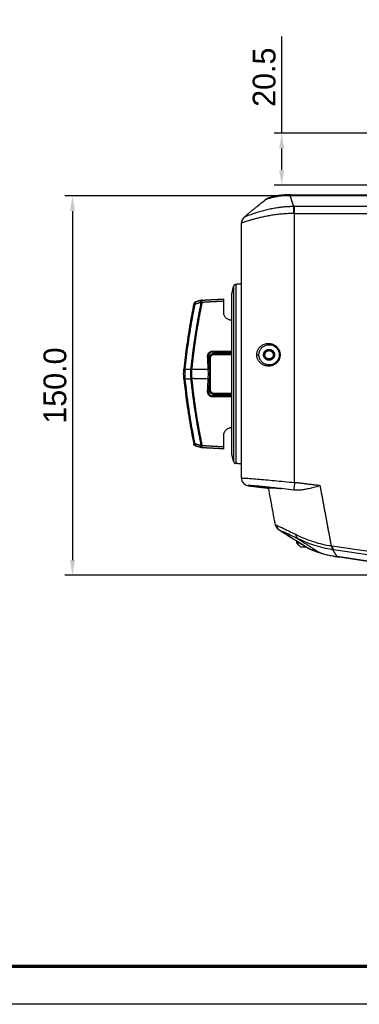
# Model space of a CAD drawing. Header units: millimetres. Extents: x 9946 to 11276, y -3292 to -1962.
# Tile 42 of 170: x 10688 to 10822, y -3292 to -2902. Entities that reach past the tile are written whole.
import ezdxf

# ---------------------------------------------------------------- set-up
doc = ezdxf.new("R2010")
doc.units = ezdxf.units.MM
doc.layers.add('ROXX NEO lite', color=7, linetype='Continuous', true_color=0x000000)
doc.dimstyles.get("Standard").update_dxf_attribs({"dimscale": 10, "dimtxt": 2.5, "dimasz": 3, "dimexe": 1, "dimexo": 0.5, "dimgap": 0.8, "dimtad": 1, "dimtoh": 1, "dimdec": 1, "dimzin": 1, "dimdsep": 46, "dimtxsty": 'Standard', "dimblk": 'OPEN90', "dimcen": 2.5, "dimadec": 1, "dimazin": 1, "dimtfac": 1, "dimtdec": 4, "dimtix": 1, "dimtofl": 0, "dimtmove": 1, "dimatfit": 3, "dimldrblk": 'OPEN90', "dimfxl": 1, "dimtolj": 1, "dimtzin": 1, "dimarcsym": 0})

# ---------------------------------------------------------------- blocks, each defined once
blk = doc.blocks.new('*D7')
at = {"layer": 'Defpoints', "color": 0}
for p in [(10874.3, -2972.15), (10708.38, -3122.15), (10874.3, -3122.15)]:
    blk.add_point(p, dxfattribs=at)
at = {"layer": 'ROXX NEO lite', "color": 0, "lineweight": -2}
for p, q in [((10868.3, -2972.15), (10705.38, -2972.15)), ((10708.38, -2978.15), (10708.38, -3116.15)), ((10868.3, -3122.15), (10705.38, -3122.15))]:
    blk.add_line(p, q, dxfattribs=at)
at = {"layer": 'ROXX NEO lite', "color": 0}
for points in [[(10709.39, -2978.15), (10707.38, -2978.15), (10708.38, -2972.15)], [(10707.38, -3116.15), (10709.39, -3116.15), (10708.38, -3122.15)]]:
    blk.add_solid(points, dxfattribs=at)
at = {"layer": 'ROXX NEO lite', "color": 0, "insert": (10701.48, -3047.15), "char_height": 9.002, "attachment_point": 5, "rotation": 90}
blk.add_mtext('\\A1;150.0', dxfattribs=at)
blk = doc.blocks.new('*D10')
at = {"layer": 'Defpoints', "color": 0}
for p in [(10791.07, -2947.34), (10879.21, -2947.34), (10879.21, -2967.84)]:
    blk.add_point(p, dxfattribs=at)
at = {"layer": 'ROXX NEO lite', "color": 0, "lineweight": -2}
for p, q in [((10791.07, -2947.34), (10791.07, -2909.11)), ((10873.21, -2947.34), (10788.07, -2947.34)), ((10791.07, -2961.84), (10791.07, -2953.34)), ((10873.21, -2967.84), (10788.07, -2967.84))]:
    blk.add_line(p, q, dxfattribs=at)
at = {"layer": 'ROXX NEO lite', "color": 0}
for points in [[(10792.07, -2953.34), (10790.07, -2953.34), (10791.07, -2947.34)], [(10790.07, -2961.84), (10792.07, -2961.84), (10791.07, -2967.84)]]:
    blk.add_solid(points, dxfattribs=at)
at = {"layer": 'ROXX NEO lite', "color": 0, "insert": (10784.17, -2925.22), "char_height": 9.002, "attachment_point": 5, "rotation": 90}
blk.add_mtext('\\A1;20.5', dxfattribs=at)

msp = doc.modelspace()

# ---------------------------------------------------------------- linework, layer by layer
at = {"layer": 'ROXX NEO lite', "color": 18, "true_color": 0x000000}
msp.add_lwpolyline([(11275.74, -3291.82), (9945.74, -3291.82), (9945.74, -1961.82), (11275.74, -1961.82)], close=True, dxfattribs=at)
at = {"layer": 'ROXX NEO lite', "color": 18, "lineweight": 70, "true_color": 0x000000}
msp.add_lwpolyline([(11260.74, -3276.82), (9960.74, -3276.82), (9960.74, -1976.82), (11260.74, -1976.82)], close=True, dxfattribs=at)
at = {"layer": 'ROXX NEO lite', "color": 18, "true_color": 0x000000}
for points, degree in [([(10781.52, -2976.17), (10782.42, -2975.43), (10783.33, -2974.68), (10784.23, -2973.93)], 3), ([(10781.52, -2976.17), (10782.42, -2975.43), (10783.33, -2974.68), (10784.23, -2973.93)], 3), ([(10786.16, -2973.09), (10785.71, -2973.14), (10785.28, -2973.27), (10784.89, -2973.48)], 3), ([(10786.16, -2973.09), (10785.71, -2973.14), (10785.28, -2973.27), (10784.89, -2973.48)], 3), ([(10794.28, -2971.66), (10794.32, -2971.66), (10794.37, -2971.66), (10794.41, -2971.66)], 3), ([(10794.28, -2971.66), (10794.32, -2971.66), (10794.37, -2971.66), (10794.41, -2971.66)], 3), ([(10794.45, -2971.71), (10794.43, -2971.71), (10794.42, -2971.71), (10794.4, -2971.71)], 3), ([(10794.45, -2971.71), (10794.43, -2971.71), (10794.42, -2971.71), (10794.4, -2971.71)], 3), ([(10794.54, -2971.71), (10794.49, -2971.71), (10794.45, -2971.71)], 2), ([(10794.54, -2971.71), (10794.49, -2971.71), (10794.45, -2971.71)], 2), ([(10794.54, -2971.66), (10794.67, -2971.66), (10794.76, -2971.66), (10794.86, -2971.66)], 3), ([(10794.54, -2971.66), (10794.67, -2971.66), (10794.76, -2971.66), (10794.86, -2971.66)], 3), ([(10776.26, -2980.51), (10776.04, -2980.69), (10775.63, -2981.14), (10775.25, -2981.95), (10775.17, -2982.54), (10775.17, -2982.83)], 3), ([(10776.26, -2980.51), (10776.04, -2980.69), (10775.63, -2981.14), (10775.25, -2981.95), (10775.17, -2982.54), (10775.17, -2982.83)], 3), ([(10775.17, -3083.71), (10775.17, -3033.27), (10775.17, -2982.83)], 2), ([(10775.17, -3083.71), (10775.17, -3033.27), (10775.17, -2982.83)], 2), ([(10771.27, -3011.33), (10771.64, -3009.64), (10772.01, -3007.96)], 2), ([(10771.27, -3011.33), (10771.64, -3009.64), (10772.01, -3007.96)], 2), ([(10775.16, -3006.9), (10774.02, -3007.05), (10772.87, -3007.19)], 2), ([(10775.16, -3006.9), (10774.02, -3007.05), (10772.87, -3007.19)], 2), ([(10759.18, -3013.42), (10758.09, -3013.76), (10757, -3014.1)], 2), ([(10759.18, -3013.42), (10758.09, -3013.76), (10757, -3014.1)], 2), ([(10759.42, -3013.38), (10759.5, -3013.37), (10759.59, -3013.37)], 2), ([(10759.42, -3013.38), (10759.5, -3013.37), (10759.59, -3013.37)], 2), ([(10759.59, -3013.37), (10763.88, -3013.15), (10768.16, -3012.92)], 2), ([(10759.59, -3013.37), (10763.88, -3013.15), (10768.16, -3012.92)], 2), ([(10768.16, -3013.82), (10768.16, -3013.72), (10768.16, -3013.53), (10768.16, -3013.27), (10768.16, -3013.08), (10768.16, -3012.99), (10768.16, -3012.96)], 3), ([(10768.16, -3013.82), (10768.16, -3013.72), (10768.16, -3013.53), (10768.16, -3013.27), (10768.16, -3013.08), (10768.16, -3012.99), (10768.16, -3012.96)], 3), ([(10768.16, -3018.29), (10768.16, -3016.05), (10768.16, -3013.82)], 2), ([(10768.16, -3018.29), (10768.16, -3016.05), (10768.16, -3013.82)], 2), ([(10770.34, -3021.18), (10770.13, -3021.11), (10769.73, -3020.95), (10769.19, -3020.58), (10768.75, -3020.11), (10768.42, -3019.55), (10768.21, -3018.94), (10768.16, -3018.51), (10768.16, -3018.29)], 3), ([(10770.34, -3021.18), (10770.13, -3021.11), (10769.73, -3020.95), (10769.19, -3020.58), (10768.75, -3020.11), (10768.42, -3019.55), (10768.21, -3018.94), (10768.16, -3018.51), (10768.16, -3018.29)], 3), ([(10771.27, -3021.44), (10770.8, -3021.31), (10770.34, -3021.18)], 2), ([(10771.27, -3021.44), (10770.8, -3021.31), (10770.34, -3021.18)], 2), ([(10768.16, -3066.82), (10768.16, -3066.6), (10768.21, -3066.17), (10768.42, -3065.55), (10768.75, -3065), (10769.19, -3064.52), (10769.73, -3064.16), (10770.13, -3063.99), (10770.34, -3063.93)], 3), ([(10768.16, -3066.82), (10768.16, -3066.6), (10768.21, -3066.17), (10768.42, -3065.55), (10768.75, -3065), (10769.19, -3064.52), (10769.73, -3064.16), (10770.13, -3063.99), (10770.34, -3063.93)], 3), ([(10770.34, -3063.93), (10770.8, -3063.8), (10771.25, -3063.67)], 2), ([(10770.34, -3063.93), (10770.8, -3063.8), (10771.25, -3063.67)], 2), ([(10768.16, -3071.29), (10768.16, -3069.05), (10768.16, -3066.82)], 2), ([(10768.16, -3071.29), (10768.16, -3069.05), (10768.16, -3066.82)], 2), ([(10759.18, -3071.68), (10758.09, -3071.35), (10757, -3071.01)], 2), ([(10759.18, -3071.68), (10758.09, -3071.35), (10757, -3071.01)], 2), ([(10759.59, -3071.74), (10759.5, -3071.73), (10759.42, -3071.73)], 2), ([(10759.59, -3071.74), (10759.5, -3071.73), (10759.42, -3071.73)], 2), ([(10768.16, -3072.19), (10763.88, -3071.96), (10759.59, -3071.74)], 2), ([(10768.16, -3072.19), (10763.88, -3071.96), (10759.59, -3071.74)], 2), ([(10768.16, -3072.14), (10768.16, -3072.12), (10768.16, -3072.03), (10768.16, -3071.83), (10768.16, -3071.58), (10768.16, -3071.39), (10768.16, -3071.29)], 3), ([(10768.16, -3072.14), (10768.16, -3072.12), (10768.16, -3072.03), (10768.16, -3071.83), (10768.16, -3071.58), (10768.16, -3071.39), (10768.16, -3071.29)], 3), ([(10772, -3077.08), (10771.63, -3075.43), (10771.27, -3073.78)], 2), ([(10772, -3077.08), (10771.63, -3075.43), (10771.27, -3073.78)], 2), ([(10775.15, -3078.2), (10774.01, -3078.06), (10772.87, -3077.92)], 2), ([(10775.15, -3078.2), (10774.01, -3078.06), (10772.87, -3077.92)], 2), ([(10775.17, -3083.76), (10775.17, -3084.05), (10775.25, -3084.64), (10775.63, -3085.43), (10776.21, -3086.09), (10776.95, -3086.55), (10777.52, -3086.7), (10777.8, -3086.74)], 3), ([(10775.17, -3083.76), (10775.17, -3084.05), (10775.25, -3084.64), (10775.63, -3085.43), (10776.21, -3086.09), (10776.95, -3086.55), (10777.52, -3086.7), (10777.8, -3086.74)], 3), ([(10777.8, -3086.74), (10777.8, -3086.72), (10777.8, -3086.71)], 2), ([(10777.8, -3086.74), (10777.8, -3086.72), (10777.8, -3086.71)], 2), ([(10777.8, -3086.74), (10781.82, -3087.23), (10785.83, -3087.73)], 2), ([(10777.8, -3086.74), (10781.82, -3087.23), (10785.83, -3087.73)], 2), ([(10785.85, -3087.73), (10785.86, -3087.74), (10785.88, -3087.74)], 2), ([(10785.85, -3087.73), (10785.86, -3087.74), (10785.88, -3087.74)], 2), ([(10788.55, -3102.16), (10787.21, -3094.94), (10785.88, -3087.72)], 2), ([(10788.55, -3102.16), (10787.21, -3094.94), (10785.88, -3087.72)], 2), ([(10800.96, -3111.15), (10797.33, -3108.87), (10793.71, -3106.59), (10790.08, -3104.3)], 3), ([(10800.96, -3111.15), (10797.33, -3108.87), (10793.71, -3106.59), (10790.08, -3104.3)], 3), ([(10790.16, -3104.32), (10795.53, -3107.7), (10800.9, -3111.08)], 2), ([(10790.16, -3104.32), (10795.53, -3107.7), (10800.9, -3111.08)], 2), ([(10796.99, -3109.45), (10796.98, -3109.03), (10796.97, -3108.61)], 2), ([(10796.99, -3109.45), (10796.98, -3109.03), (10796.97, -3108.61)], 2), ([(10796.99, -3109.45), (10797.76, -3110.2), (10798.53, -3110.95)], 2), ([(10796.99, -3109.45), (10797.76, -3110.2), (10798.53, -3110.95)], 2), ([(10800.9, -3111.08), (10800.98, -3111.13), (10801.06, -3111.18), (10801.15, -3111.22)], 3), ([(10800.9, -3111.08), (10800.98, -3111.13), (10801.06, -3111.18), (10801.15, -3111.22)], 3), ([(10840.36, -3118.63), (10831.31, -3117.56), (10822.05, -3116.31), (10813.04, -3114.94)], 3), ([(10840.36, -3118.63), (10831.31, -3117.56), (10822.05, -3116.31), (10813.04, -3114.94)], 3)]:
    msp.add_open_spline(points, degree=degree, dxfattribs=at)
at = {"layer": 'ROXX NEO lite', "color": 18, "lineweight": -3, "true_color": 0x000000}
for points, knots in [([(10793.61, -2972), (10792.86, -2972.04), (10791.37, -2972.15), (10789.18, -2972.45), (10787.32, -2972.82), (10785.78, -2973.24), (10784.72, -2973.63), (10784.34, -2973.84), (10784.23, -2973.93)], [0, 0, 0, 0, 2.318526, 4.637052, 6.955578, 9.274104, 11.59263, 13.655726, 13.655726, 13.655726, 13.655726]), ([(10874.16, -2971.99), (10871.33, -2971.99), (10856.77, -2971.99), (10830.32, -2971.99), (10806.41, -2971.99), (10794.35, -2971.99)], [-79.808153, -79.808153, -79.808153, -79.808153, -71.237957, -35.618978, 0, 0, 0, 0]), ([(10795.89, -2976.36), (10795.43, -2976.37), (10794.47, -2976.38), (10792.97, -2976.46), (10791.36, -2976.6), (10789.61, -2976.82), (10787.73, -2977.13), (10785.74, -2977.54), (10783.71, -2978.05), (10781.79, -2978.61), (10780.13, -2979.15), (10778.82, -2979.61), (10777.85, -2979.96), (10777.16, -2980.21), (10776.69, -2980.38), (10776.41, -2980.48), (10776.32, -2980.5), (10776.29, -2980.51)], [-30.56277, -30.56277, -30.56277, -30.56277, -29.193626, -27.763234, -26.162462, -24.383615, -22.402894, -20.187093, -17.69309, -15.012087, -12.374938, -9.940735, -7.740714, -5.754341, -3.949341, -2.314898, -0.856402, -0.856402, -0.856402, -0.856402]), ([(10752.95, -3040.54), (10753.26, -3037.49), (10753.97, -3031.47), (10755.3, -3022.92), (10756.34, -3017.43), (10756.86, -3014.89)], [0, 0, 0, 0, 9.258618, 18.250091, 26.06535, 26.06535, 26.06535, 26.06535]), ([(10756.98, -3014.11), (10756.95, -3014.12), (10756.89, -3014.18), (10756.83, -3014.34), (10756.82, -3014.59), (10756.84, -3014.79), (10756.86, -3014.89)], [-1.226257, -1.226257, -1.226257, -1.226257, -0.969802, -0.646534, -0.323267, 0, 0, 0, 0]), ([(10782.06, -3034.97), (10782.06, -3034.88), (10782.07, -3034.69), (10782.1, -3034.39), (10782.16, -3034.07), (10782.25, -3033.74), (10782.39, -3033.39), (10782.56, -3033.03), (10782.79, -3032.67), (10783.07, -3032.31), (10783.41, -3031.96), (10783.83, -3031.64), (10784.34, -3031.35), (10784.95, -3031.11), (10785.67, -3030.97), (10786.51, -3030.96), (10787.45, -3031.18), (10788.37, -3031.65), (10789.11, -3032.33), (10789.64, -3033.11), (10789.98, -3034), (10790.06, -3034.64), (10790.06, -3034.97)], [-13.991608, -13.991608, -13.991608, -13.991608, -13.710936, -13.407301, -13.075752, -12.711425, -12.310013, -11.868474, -11.38434, -10.851703, -10.26491, -9.617509, -8.901583, -8.107625, -7.222229, -6.228156, -5.109731, -3.9483, -2.875424, -1.938139, -1.024692, 0, 0, 0, 0]), ([(10763.81, -3033.88), (10763.68, -3033.88), (10763.43, -3033.89), (10763.09, -3033.98), (10762.8, -3034.13), (10762.56, -3034.35), (10762.38, -3034.6), (10762.27, -3034.87), (10762.21, -3035.12), (10762.18, -3035.35), (10762.18, -3035.56), (10762.19, -3035.69), (10762.19, -3035.75)], [0, 0, 0, 0, 0.384793, 0.733225, 1.064828, 1.396609, 1.718737, 2.008787, 2.267184, 2.497738, 2.703313, 2.888809, 2.888809, 2.888809, 2.888809]), ([(10762.95, -3036.14), (10762.95, -3036.03), (10762.97, -3035.83), (10763.07, -3035.54), (10763.22, -3035.3), (10763.41, -3035.1), (10763.66, -3034.95), (10763.94, -3034.86), (10764.14, -3034.84), (10764.25, -3034.84)], [0, 0, 0, 0, 0.326191, 0.615974, 0.896964, 1.181483, 1.466101, 1.758788, 2.073458, 2.073458, 2.073458, 2.073458]), ([(10790.06, -3034.97), (10790.06, -3035.36), (10789.95, -3036.16), (10789.43, -3037.24), (10788.63, -3038.12), (10787.68, -3038.68), (10786.75, -3038.95), (10785.91, -3039), (10785.18, -3038.9), (10784.56, -3038.7), (10784.04, -3038.44), (10783.59, -3038.13), (10783.22, -3037.8), (10782.91, -3037.45), (10782.66, -3037.09), (10782.47, -3036.73), (10782.31, -3036.38), (10782.2, -3036.03), (10782.12, -3035.69), (10782.08, -3035.34), (10782.06, -3035.1), (10782.06, -3034.97)], [-14.005125, -14.005125, -14.005125, -14.005125, -12.815463, -11.599493, -10.352984, -9.147722, -8.054303, -7.076696, -6.195922, -5.398528, -4.67401, -4.013916, -3.411392, -2.860774, -2.357146, -1.896051, -1.473528, -1.087424, -0.735741, -0.385772, 0, 0, 0, 0]), ([(10755.49, -3040.74), (10755.46, -3041.09), (10755.42, -3041.76), (10755.4, -3042.72), (10755.43, -3043.58), (10755.47, -3044.12), (10755.49, -3044.37)], [0, 0, 0, 0, 1.057672, 2.015925, 2.87752, 3.643696, 3.643696, 3.643696, 3.643696]), ([(10762.02, -3044.45), (10762.05, -3044), (10762.08, -3043.14), (10762.07, -3041.87), (10762.05, -3041.06), (10762.02, -3040.65)], [0, 0, 0, 0, 1.357769, 2.582299, 3.807907, 3.807907, 3.807907, 3.807907]), ([(10762.44, -3040.61), (10762.46, -3041.02), (10762.49, -3041.86), (10762.49, -3043.16), (10762.46, -3044.04), (10762.44, -3044.5)], [-3.907344, -3.907344, -3.907344, -3.907344, -2.649738, -1.393228, 0, 0, 0, 0]), ([(10756.86, -3070.22), (10756.53, -3068.6), (10755.57, -3063.73), (10754.17, -3055.18), (10753.32, -3048.23), (10752.95, -3044.56)], [-26.065916, -26.065916, -26.065916, -26.065916, -21.088186, -11.114568, 0, 0, 0, 0]), ([(10762.19, -3049.36), (10762.18, -3049.5), (10762.17, -3049.77), (10762.24, -3050.14), (10762.36, -3050.46), (10762.54, -3050.73), (10762.77, -3050.95), (10763.06, -3051.12), (10763.41, -3051.22), (10763.67, -3051.23), (10763.81, -3051.22)], [0, 0, 0, 0, 0.422039, 0.798963, 1.140719, 1.461432, 1.778098, 2.115112, 2.486031, 2.891667, 2.891667, 2.891667, 2.891667]), ([(10764.25, -3050.26), (10764.13, -3050.26), (10763.92, -3050.24), (10763.62, -3050.14), (10763.38, -3049.98), (10763.19, -3049.78), (10763.06, -3049.54), (10762.97, -3049.26), (10762.95, -3049.07), (10762.95, -3048.97)], [0, 0, 0, 0, 0.340938, 0.654569, 0.942296, 1.214172, 1.487656, 1.769717, 2.073503, 2.073503, 2.073503, 2.073503]), ([(10775.18, -3083.75), (10775.22, -3083.73), (10775.52, -3083.71), (10776.69, -3083.74), (10778.69, -3083.87), (10781.37, -3084.08), (10784.7, -3084.37), (10788.17, -3084.7), (10792.04, -3085.08), (10794.78, -3085.36), (10796.16, -3085.51)], [-32.409292, -32.409292, -32.409292, -32.409292, -28.738636, -24.633116, -20.527597, -16.422078, -12.316558, -8.211039, -4.105519, 0, 0, 0, 0]), ([(10795.8, -3088.48), (10794.49, -3088.32), (10791.95, -3088.02), (10788.38, -3087.61), (10785.21, -3087.27), (10782.49, -3087), (10780.3, -3086.81), (10778.74, -3086.7), (10777.97, -3086.69), (10777.81, -3086.72), (10777.8, -3086.74)], [-28.205113, -28.205113, -28.205113, -28.205113, -24.242399, -20.491476, -16.870623, -13.213918, -9.569495, -5.932882, -2.303087, 0, 0, 0, 0]), ([(10790.84, -3087.99), (10790.37, -3087.94), (10789.05, -3087.82), (10787.3, -3087.69), (10786.11, -3087.65), (10785.87, -3087.69), (10785.87, -3087.72)], [6.503536, 6.503536, 6.503536, 6.503536, 8.615111, 12.922666, 17.230221, 21.133522, 21.133522, 21.133522, 21.133522]), ([(10788.55, -3102.16), (10788.56, -3102.16), (10790.05, -3102.83), (10793.98, -3104.67), (10796.57, -3105.97)], [0.416888, 0.416888, 0.416888, 0.416888, 9.552916, 19.387867, 19.387867, 19.387867, 19.387867]), ([(10797.45, -3107.72), (10795.25, -3106.64), (10791.55, -3104.94), (10790.09, -3104.31), (10790.08, -3104.3)], [0, 0, 0, 0, 9.029996, 17.462498, 17.462498, 17.462498, 17.462498]), ([(10811.15, -3112.04), (10808.65, -3111.66), (10803.63, -3110.44), (10799.32, -3108.63), (10797.45, -3107.72)], [0, 0, 0, 0, 7.752369, 15.504723, 15.504723, 15.504723, 15.504723]), ([(10840.01, -3114.61), (10837.57, -3114.32), (10832.69, -3113.72), (10825.42, -3112.76), (10819.4, -3111.91), (10814.61, -3111.2), (10812.22, -3110.84), (10811.03, -3110.65)], [-29.252503, -29.252503, -29.252503, -29.252503, -21.939376, -14.626257, -7.313138, -3.656579, 0, 0, 0, 0]), ([(10806.02, -3113.22), (10807.04, -3113.54), (10809.29, -3114.15), (10811.73, -3114.6), (10812.9, -3114.78)], [0, 0, 0, 0, 3.760527, 7.521079, 7.521079, 7.521079, 7.521079]), ([(10840.17, -3116), (10837.81, -3115.72), (10833.08, -3115.14), (10825.92, -3114.2), (10819.93, -3113.35), (10815.11, -3112.65), (10812.69, -3112.28), (10811.48, -3112.09)], [0, 0, 0, 0, 7.240682, 14.481357, 21.722032, 25.34237, 28.962707, 28.962707, 28.962707, 28.962707])]:
    msp.add_open_spline(points, degree=3, knots=knots, dxfattribs=at)
at = {"layer": 'ROXX NEO lite', "color": 18, "true_color": 0x000000}
for points, knots in [([(10784.51, -2973.72), (10785.26, -2973.14), (10785.88, -2972.85), (10786.48, -2972.64), (10787.14, -2972.41), (10787.82, -2972.25), (10788.66, -2972.1), (10789.45, -2971.97), (10790.33, -2971.86), (10791.28, -2971.78), (10792.22, -2971.71), (10793.23, -2971.67), (10794.23, -2971.66)], [0.648454, 0.648454, 0.648454, 0.648454, 3.902251, 3.902251, 3.902251, 7.063658, 7.063658, 7.063658, 10.118809, 10.118809, 10.118809, 13.15832, 13.15832, 13.15832, 13.15832]), ([(10784.51, -2973.72), (10785.26, -2973.14), (10785.88, -2972.85), (10786.48, -2972.64), (10787.14, -2972.41), (10787.82, -2972.25), (10788.66, -2972.1), (10789.45, -2971.97), (10790.33, -2971.86), (10791.28, -2971.78), (10792.22, -2971.71), (10793.23, -2971.67), (10794.23, -2971.66)], [0.648454, 0.648454, 0.648454, 0.648454, 3.902251, 3.902251, 3.902251, 7.063658, 7.063658, 7.063658, 10.118809, 10.118809, 10.118809, 13.15832, 13.15832, 13.15832, 13.15832]), ([(10794.28, -2971.71), (10793.36, -2971.72), (10791.51, -2971.79), (10789.02, -2972.07), (10787.18, -2972.49), (10786.45, -2972.83), (10786.23, -2973)], [0.168156, 0.168156, 0.168156, 0.168156, 2.91509, 5.830179, 8.745269, 11.365787, 11.365787, 11.365787, 11.365787]), ([(10794.28, -2971.71), (10793.36, -2971.72), (10791.51, -2971.79), (10789.02, -2972.07), (10787.18, -2972.49), (10786.45, -2972.83), (10786.23, -2973)], [0.168156, 0.168156, 0.168156, 0.168156, 2.91509, 5.830179, 8.745269, 11.365787, 11.365787, 11.365787, 11.365787]), ([(10794.86, -2971.66), (10806.59, -2971.67), (10818.32, -2971.67), (10830.04, -2971.67), (10841.85, -2971.67), (10853.65, -2971.67), (10865.44, -2971.66), (10868.54, -2971.66), (10871.64, -2971.66), (10874.74, -2971.66)], [0.777871, 0.777871, 0.777871, 0.777871, 35.96033, 35.96033, 35.96033, 71.357569, 71.357569, 71.357569, 80.656667, 80.656667, 80.656667, 80.656667]), ([(10794.86, -2971.66), (10806.59, -2971.67), (10818.32, -2971.67), (10830.04, -2971.67), (10841.85, -2971.67), (10853.65, -2971.67), (10865.44, -2971.66), (10868.54, -2971.66), (10871.64, -2971.66), (10874.74, -2971.66)], [0.777871, 0.777871, 0.777871, 0.777871, 35.96033, 35.96033, 35.96033, 71.357569, 71.357569, 71.357569, 80.656667, 80.656667, 80.656667, 80.656667]), ([(10756.32, -3014.85), (10755.79, -3017.4), (10754.75, -3022.9), (10753.42, -3031.47), (10752.71, -3037.51), (10752.41, -3040.57)], [-26.128391, -26.128391, -26.128391, -26.128391, -18.294229, -9.28101, 0, 0, 0, 0]), ([(10756.32, -3014.85), (10755.79, -3017.4), (10754.75, -3022.9), (10753.42, -3031.47), (10752.71, -3037.51), (10752.41, -3040.57)], [-26.128391, -26.128391, -26.128391, -26.128391, -18.294229, -9.28101, 0, 0, 0, 0]), ([(10752.4, -3044.46), (10752.36, -3044.04), (10752.3, -3043.15), (10752.31, -3041.86), (10752.36, -3041.01), (10752.4, -3040.62)], [0.021278, 0.021278, 0.021278, 0.021278, 1.30828, 2.711373, 3.874046, 3.874046, 3.874046, 3.874046]), ([(10752.4, -3044.46), (10752.36, -3044.04), (10752.3, -3043.15), (10752.31, -3041.86), (10752.36, -3041.01), (10752.4, -3040.62)], [0.021278, 0.021278, 0.021278, 0.021278, 1.30828, 2.711373, 3.874046, 3.874046, 3.874046, 3.874046]), ([(10752.41, -3044.54), (10752.77, -3048.22), (10753.62, -3055.18), (10755.03, -3063.75), (10755.98, -3068.63), (10756.32, -3070.26)], [-26.128962, -26.128962, -26.128962, -26.128962, -14.987511, -4.98977, 0, 0, 0, 0]), ([(10752.41, -3044.54), (10752.77, -3048.22), (10753.62, -3055.18), (10755.03, -3063.75), (10755.98, -3068.63), (10756.32, -3070.26)], [-26.128962, -26.128962, -26.128962, -26.128962, -14.987511, -4.98977, 0, 0, 0, 0]), ([(10790.08, -3104.29), (10789.76, -3104.06), (10789.32, -3103.67), (10788.87, -3103.05), (10788.68, -3102.62), (10788.55, -3102.16)], [0.266792, 0.266792, 0.266792, 0.266792, 1.294038, 1.294038, 2.997766, 2.997766, 2.997766, 2.997766]), ([(10790.08, -3104.29), (10789.76, -3104.06), (10789.32, -3103.67), (10788.87, -3103.05), (10788.68, -3102.62), (10788.55, -3102.16)], [0.266792, 0.266792, 0.266792, 0.266792, 1.294038, 1.294038, 2.997766, 2.997766, 2.997766, 2.997766]), ([(10788.94, -3102.98), (10788.96, -3103.01), (10789.12, -3103.31), (10789.46, -3103.78), (10789.87, -3104.14), (10790.09, -3104.28)], [-1.909729, -1.909729, -1.909729, -1.909729, -1.815917, -0.907959, -0.080453, -0.080453, -0.080453, -0.080453]), ([(10788.94, -3102.98), (10788.96, -3103.01), (10789.12, -3103.31), (10789.46, -3103.78), (10789.87, -3104.14), (10790.09, -3104.28)], [-1.909729, -1.909729, -1.909729, -1.909729, -1.815917, -0.907959, -0.080453, -0.080453, -0.080453, -0.080453]), ([(10806.75, -3113.56), (10805.63, -3113.23), (10804.6, -3112.88), (10803.65, -3112.49), (10802.72, -3112.12), (10801.89, -3111.72), (10801.12, -3111.25)], [0.243886, 0.243886, 0.243886, 0.243886, 4.313242, 4.313242, 4.313242, 8.300555, 8.300555, 8.300555, 8.300555]), ([(10806.75, -3113.56), (10805.63, -3113.23), (10804.6, -3112.88), (10803.65, -3112.49), (10802.72, -3112.12), (10801.89, -3111.72), (10801.12, -3111.25)], [0.243886, 0.243886, 0.243886, 0.243886, 4.313242, 4.313242, 4.313242, 8.300555, 8.300555, 8.300555, 8.300555]), ([(10801.13, -3111.25), (10801.3, -3111.36), (10801.73, -3111.58), (10802.45, -3111.86), (10803.02, -3112.01), (10803.3, -3112.06)], [0.217739, 0.217739, 0.217739, 0.217739, 0.879233, 1.758466, 2.539934, 2.539934, 2.539934, 2.539934]), ([(10801.13, -3111.25), (10801.3, -3111.36), (10801.73, -3111.58), (10802.45, -3111.86), (10803.02, -3112.01), (10803.3, -3112.06)], [0.217739, 0.217739, 0.217739, 0.217739, 0.879233, 1.758466, 2.539934, 2.539934, 2.539934, 2.539934]), ([(10806.03, -3113.19), (10805.63, -3113.06), (10804.62, -3112.69), (10803.82, -3112.32), (10803.4, -3112.08)], [-4.499383, -4.499383, -4.499383, -4.499383, -2.869036, 0, 0, 0, 0]), ([(10806.03, -3113.19), (10805.63, -3113.06), (10804.62, -3112.69), (10803.82, -3112.32), (10803.4, -3112.08)], [-4.499383, -4.499383, -4.499383, -4.499383, -2.869036, 0, 0, 0, 0]), ([(10813.04, -3114.94), (10811.94, -3114.77), (10810.83, -3114.56), (10809.78, -3114.33), (10808.72, -3114.1), (10807.69, -3113.84), (10806.75, -3113.56)], [0.231346, 0.231346, 0.231346, 0.231346, 3.59338, 3.59338, 3.59338, 6.994952, 6.994952, 6.994952, 6.994952]), ([(10813.04, -3114.94), (10811.94, -3114.77), (10810.83, -3114.56), (10809.78, -3114.33), (10808.72, -3114.1), (10807.69, -3113.84), (10806.75, -3113.56)], [0.231346, 0.231346, 0.231346, 0.231346, 3.59338, 3.59338, 3.59338, 6.994952, 6.994952, 6.994952, 6.994952])]:
    msp.add_open_spline(points, degree=3, knots=knots, dxfattribs=at)
at = {"layer": 'ROXX NEO lite', "color": 18, "lineweight": -3, "true_color": 0x000000}
for points, degree in [([(10794.23, -2971.66), (10794.02, -2971.66), (10793.81, -2971.8), (10793.61, -2972)], 3), ([(10794.35, -2971.99), (10794.23, -2971.99), (10793.99, -2971.99), (10793.74, -2972), (10793.61, -2972)], 3), ([(10794.86, -2971.66), (10794.59, -2971.66), (10794.28, -2971.79), (10794.35, -2971.99)], 3), ([(10795.89, -2976.36), (10795.12, -2974.18), (10794.35, -2971.99)], 2), ([(10873.63, -2976.37), (10834.9, -2976.37), (10796.16, -2976.37)], 2), ([(10795.85, -2979.14), (10795.17, -2979.13), (10793.79, -2979.15), (10791.72, -2979.26), (10789.67, -2979.46), (10787.66, -2979.72), (10785.71, -2980.05), (10783.86, -2980.43), (10782.13, -2980.83), (10780.56, -2981.23), (10779.16, -2981.63), (10777.96, -2981.98), (10776.97, -2982.29), (10776.19, -2982.53), (10775.63, -2982.71), (10775.27, -2982.81), (10775.18, -2982.83), (10775.17, -2982.83)], 3), ([(10776.28, -2980.54), (10776.27, -2980.52), (10776.26, -2980.51)], 2), ([(10796.16, -2979.14), (10796.13, -2979.14), (10796.06, -2979.14), (10795.95, -2979.14), (10795.88, -2979.14), (10795.85, -2979.14)], 3), ([(10796.16, -3085.51), (10796.16, -3032.32), (10796.16, -2979.14)], 2), ([(10796.16, -2979.14), (10834.98, -2979.14), (10873.8, -2979.14)], 2), ([(10756.86, -3014.89), (10757.95, -3014.55), (10759.04, -3014.21)], 2), ([(10759.04, -3014.21), (10759.12, -3014.21), (10759.2, -3014.2)], 2), ([(10768.16, -3013.82), (10763.87, -3014.04), (10759.57, -3014.27)], 2), ([(10781.21, -3034.97), (10781.21, -3034.81), (10781.23, -3034.47), (10781.32, -3033.94), (10781.49, -3033.39), (10781.75, -3032.83), (10782.11, -3032.27), (10782.59, -3031.73), (10783.19, -3031.25), (10783.87, -3030.87), (10784.61, -3030.61), (10785.37, -3030.47), (10786.13, -3030.46), (10786.86, -3030.57), (10787.54, -3030.78), (10788.18, -3031.09), (10788.75, -3031.48), (10789.25, -3031.95), (10789.67, -3032.47), (10790.01, -3033.06), (10790.25, -3033.68), (10790.4, -3034.33), (10790.43, -3034.76), (10790.43, -3034.97)], 3), ([(10761.78, -3035.8), (10761.77, -3035.68), (10761.78, -3035.46), (10761.81, -3035.15), (10761.89, -3034.87), (10761.98, -3034.62), (10762.11, -3034.39), (10762.25, -3034.19), (10762.41, -3034.02), (10762.6, -3033.87), (10762.8, -3033.74), (10763.02, -3033.64), (10763.27, -3033.56), (10763.54, -3033.51), (10763.73, -3033.5), (10763.82, -3033.5)], 3), ([(10762.02, -3040.65), (10761.9, -3038.23), (10761.78, -3035.8)], 2), ([(10762.19, -3035.75), (10762.32, -3038.18), (10762.44, -3040.61)], 2), ([(10762.19, -3035.75), (10762.37, -3035.95), (10762.54, -3036.14)], 2), ([(10762.54, -3036.14), (10762.55, -3035.97), (10762.6, -3035.66), (10762.77, -3035.28), (10763.04, -3034.91), (10763.41, -3034.64), (10763.8, -3034.47), (10764.11, -3034.42), (10764.27, -3034.41)], 3), ([(10762.54, -3036.14), (10762.54, -3042.55), (10762.54, -3048.97)], 2), ([(10762.95, -3048.97), (10762.95, -3042.55), (10762.95, -3036.14)], 2), ([(10764.27, -3034.41), (10764.04, -3034.15), (10763.81, -3033.88)], 2), ([(10771.25, -3033.89), (10767.53, -3033.89), (10763.81, -3033.88)], 2), ([(10763.82, -3033.5), (10767.53, -3033.5), (10771.24, -3033.5)], 2), ([(10764.25, -3034.84), (10767.75, -3034.84), (10771.25, -3034.84)], 2), ([(10771.23, -3034.41), (10767.75, -3034.41), (10764.27, -3034.41)], 2), ([(10790.43, -3034.97), (10790.43, -3035.19), (10790.4, -3035.61), (10790.25, -3036.26), (10790.01, -3036.88), (10789.68, -3037.46), (10789.26, -3037.99), (10788.76, -3038.46), (10788.19, -3038.85), (10787.55, -3039.16), (10786.86, -3039.38), (10786.14, -3039.48), (10785.38, -3039.47), (10784.62, -3039.34), (10783.88, -3039.08), (10783.19, -3038.7), (10782.6, -3038.22), (10782.12, -3037.68), (10781.75, -3037.12), (10781.49, -3036.56), (10781.32, -3036.02), (10781.23, -3035.48), (10781.21, -3035.14), (10781.21, -3034.97)], 3), ([(10781.22, -3034.97), (10781.26, -3034.97), (10781.35, -3034.97), (10781.5, -3034.97), (10781.59, -3034.97), (10781.64, -3034.97)], 3), ([(10781.86, -3034.97), (10781.9, -3034.97), (10781.93, -3034.97), (10781.96, -3034.97)], 3), ([(10790.17, -3034.97), (10790.2, -3034.97), (10790.23, -3034.97), (10790.27, -3034.97)], 3), ([(10752.95, -3040.6), (10752.86, -3040.59), (10752.71, -3040.59), (10752.54, -3040.59), (10752.47, -3040.6), (10752.44, -3040.6)], 3), ([(10752.95, -3044.51), (10752.9, -3044.08), (10752.84, -3043.21), (10752.84, -3041.9), (10752.9, -3041.03), (10752.95, -3040.6)], 3), ([(10752.95, -3040.6), (10754.03, -3040.66), (10755.11, -3040.71)], 2), ([(10755.11, -3040.71), (10755.07, -3041.12), (10755.02, -3041.94), (10755.02, -3043.17), (10755.07, -3043.99), (10755.11, -3044.4)], 3), ([(10755.49, -3040.74), (10755.36, -3040.73), (10755.22, -3040.72), (10755.11, -3040.71)], 3), ([(10755.49, -3040.7), (10758.76, -3040.68), (10762.02, -3040.65)], 2), ([(10752.95, -3044.53), (10752.87, -3044.53), (10752.72, -3044.53), (10752.54, -3044.53), (10752.47, -3044.52), (10752.44, -3044.52)], 3), ([(10752.95, -3044.53), (10754.03, -3044.47), (10755.11, -3044.42)], 2), ([(10762.02, -3044.45), (10758.76, -3044.43), (10755.49, -3044.41)], 2), ([(10761.78, -3049.31), (10761.9, -3046.88), (10762.02, -3044.45)], 2), ([(10762.44, -3044.5), (10762.32, -3046.93), (10762.19, -3049.36)], 2), ([(10763.82, -3051.61), (10763.73, -3051.61), (10763.54, -3051.59), (10763.27, -3051.55), (10763.02, -3051.47), (10762.8, -3051.36), (10762.59, -3051.24), (10762.41, -3051.09), (10762.25, -3050.91), (10762.1, -3050.71), (10761.98, -3050.49), (10761.89, -3050.24), (10761.81, -3049.96), (10761.78, -3049.65), (10761.77, -3049.43), (10761.78, -3049.31)], 3), ([(10762.19, -3049.36), (10762.37, -3049.16), (10762.54, -3048.97)], 2), ([(10764.27, -3050.7), (10764.1, -3050.69), (10763.78, -3050.63), (10763.39, -3050.46), (10763.02, -3050.17), (10762.76, -3049.81), (10762.6, -3049.42), (10762.55, -3049.12), (10762.54, -3048.97)], 3), ([(10763.81, -3051.22), (10764.04, -3050.96), (10764.27, -3050.7)], 2), ([(10771.24, -3051.22), (10767.52, -3051.22), (10763.81, -3051.22)], 2), ([(10771.24, -3051.6), (10767.53, -3051.6), (10763.82, -3051.61)], 2), ([(10771.24, -3050.26), (10767.74, -3050.26), (10764.25, -3050.26)], 2), ([(10764.27, -3050.7), (10767.76, -3050.7), (10771.25, -3050.7)], 2), ([(10756.86, -3070.22), (10756.84, -3070.32), (10756.82, -3070.52), (10756.83, -3070.76), (10756.89, -3070.94), (10756.96, -3071), (10757, -3071.01)], 3), ([(10759.04, -3070.9), (10757.95, -3070.56), (10756.86, -3070.22)], 2), ([(10759.2, -3070.91), (10759.12, -3070.9), (10759.04, -3070.9)], 2), ([(10759.57, -3070.84), (10763.87, -3071.06), (10768.16, -3071.29)], 2), ([(10806.3, -3086.75), (10805.6, -3086.95), (10804.23, -3087.33), (10802.23, -3087.84), (10800.36, -3088.24), (10798.68, -3088.49), (10797.2, -3088.59), (10796.36, -3088.55), (10795.97, -3088.5)], 3), ([(10806.3, -3086.75), (10801.23, -3086.13), (10796.16, -3085.51)], 2), ([(10810.72, -3110.6), (10808.51, -3098.68), (10806.3, -3086.75)], 2), ([(10795.97, -3088.5), (10795.88, -3088.49), (10795.8, -3088.48)], 2), ([(10796.57, -3105.97), (10796.66, -3106.82), (10796.95, -3107.4), (10797.45, -3107.72)], 3), ([(10796.57, -3105.97), (10798.77, -3107.08), (10803.5, -3109.05), (10808.38, -3110.22), (10810.72, -3110.6)], 3), ([(10797.45, -3107.72), (10801.74, -3110.47), (10806.02, -3113.22)], 2), ([(10810.72, -3110.6), (10810.95, -3111.4), (10811.1, -3111.88), (10811.15, -3112.04)], 3), ([(10810.72, -3110.6), (10810.75, -3110.61), (10810.82, -3110.62), (10810.93, -3110.64), (10811, -3110.65), (10811.03, -3110.65)], 3), ([(10811.03, -3110.65), (10811.13, -3111.44), (10811.28, -3111.92), (10811.48, -3112.09)], 3), ([(10806.02, -3113.22), (10805.25, -3112.97), (10803.82, -3112.48), (10802.1, -3111.79), (10801.28, -3111.35), (10800.96, -3111.15)], 3), ([(10806.75, -3113.56), (10806.52, -3113.49), (10806.27, -3113.38), (10806.02, -3113.22)], 3), ([(10806.77, -3113.57), (10806.76, -3113.57), (10806.76, -3113.57), (10806.75, -3113.56)], 3), ([(10811.48, -3112.09), (10811.37, -3112.08), (10811.26, -3112.06), (10811.15, -3112.04)], 3), ([(10811.15, -3112.04), (10812.03, -3113.41), (10812.9, -3114.78)], 2), ([(10840.36, -3118.49), (10831.33, -3117.42), (10822.48, -3116.23), (10812.9, -3114.78)], 3), ([(10812.93, -3114.82), (10812.97, -3114.89), (10813.01, -3114.93), (10813.04, -3114.94)], 3)]:
    msp.add_open_spline(points, degree=degree, dxfattribs=at)
at = {"layer": 'ROXX NEO lite', "color": 18, "true_color": 0x000000}
for points, weights in [([(10781.52, -2976.17), (10778.89, -2978.34), (10776.26, -2980.51)], [0.999999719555, 0.999999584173, 1]), ([(10781.52, -2976.17), (10778.89, -2978.34), (10776.26, -2980.51)], [0.999999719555, 0.999999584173, 1]), ([(10772.87, -3007.19), (10772.16, -3007.27), (10772.01, -3007.96)], [1, 0.816478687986, 1]), ([(10772.87, -3007.19), (10772.16, -3007.27), (10772.01, -3007.96)], [1, 0.816478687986, 1]), ([(10759.18, -3013.42), (10759.3, -3013.39), (10759.42, -3013.38)], [1, 0.992274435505, 1]), ([(10759.18, -3013.42), (10759.3, -3013.39), (10759.42, -3013.38)], [1, 0.992274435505, 1]), ([(10757, -3014.1), (10756.44, -3014.27), (10756.32, -3014.85)], [1, 0.860968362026, 1]), ([(10757, -3014.1), (10756.44, -3014.27), (10756.32, -3014.85)], [1, 0.860968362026, 1]), ([(10756.91, -3070.97), (10756.42, -3070.77), (10756.32, -3070.26)], [0.975211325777, 0.874724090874, 1]), ([(10756.91, -3070.97), (10756.42, -3070.77), (10756.32, -3070.26)], [0.975211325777, 0.874724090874, 1]), ([(10759.42, -3071.73), (10759.3, -3071.72), (10759.18, -3071.68)], [1, 0.992275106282, 1]), ([(10759.42, -3071.73), (10759.3, -3071.72), (10759.18, -3071.68)], [1, 0.992275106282, 1]), ([(10772.01, -3077.14), (10772.16, -3077.83), (10772.87, -3077.92)], [1, 0.816478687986, 1]), ([(10772.01, -3077.14), (10772.16, -3077.83), (10772.87, -3077.92)], [1, 0.816478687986, 1]), ([(10798.53, -3110.95), (10798.53, -3110.95), (10800.68, -3110.95)], [1, 0.81001847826, 0.866495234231]), ([(10798.53, -3110.95), (10798.53, -3110.95), (10800.68, -3110.95)], [1, 0.81001847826, 0.866495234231])]:
    msp.add_rational_spline(points, weights, degree=2, dxfattribs=at)
at = {"layer": 'ROXX NEO lite', "color": 18, "lineweight": -3, "true_color": 0x000000}
for points, weights in [([(10795.85, -2979.14), (10795.86, -2977.13), (10795.89, -2976.36)], [1, 0.831654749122, 1]), ([(10796.16, -2976.37), (10796.03, -2976.37), (10795.89, -2976.36)], [1, 0.999965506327, 1]), ([(10796.16, -2979.14), (10796.16, -2977.13), (10796.16, -2976.37)], [1, 0.831671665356, 1]), ([(10759.04, -3014.21), (10758.91, -3013.55), (10759.15, -3013.43)], [1, 0.813632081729, 0.979583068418]), ([(10759.42, -3013.38), (10759.06, -3013.4), (10759.04, -3014.21)], [1, 0.771247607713, 1]), ([(10759.59, -3013.37), (10759.23, -3013.39), (10759.2, -3014.2)], [1, 0.771276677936, 1]), ([(10759.57, -3014.27), (10759.53, -3013.37), (10759.59, -3013.37)], [1, 0.742552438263, 1]), ([(10759.2, -3014.2), (10756.44, -3027.33), (10755.11, -3040.67)], [1, 0.998548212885, 1]), ([(10759.57, -3014.27), (10756.82, -3027.38), (10755.49, -3040.7)], [1, 0.998555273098, 1]), ([(10756.86, -3014.89), (10756.33, -3014.8), (10756.32, -3014.85)], [1, 0.854996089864, 1]), ([(10759.57, -3014.27), (10759.38, -3014.23), (10759.2, -3014.2)], [1, 0.980888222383, 1]), ([(10761.78, -3035.8), (10762.07, -3035.78), (10762.19, -3035.75)], [1, 0.865398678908, 1]), ([(10762.54, -3036.14), (10762.66, -3036.14), (10762.95, -3036.14)], [1, 0.866025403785, 1]), ([(10763.81, -3033.88), (10763.82, -3033.76), (10763.82, -3033.5)], [1, 0.88980152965, 1]), ([(10764.27, -3034.41), (10764.25, -3034.55), (10764.25, -3034.84)], [1, 0.866025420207, 1]), ([(10762.02, -3040.65), (10762.31, -3040.64), (10762.44, -3040.61)], [1, 0.865399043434, 1]), ([(10755.49, -3044.41), (10755.29, -3044.43), (10755.11, -3044.43)], [1, 0.980123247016, 1]), ([(10755.11, -3044.43), (10756.44, -3057.77), (10759.2, -3070.91)], [1, 0.998555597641, 1]), ([(10755.49, -3044.41), (10756.82, -3057.73), (10759.57, -3070.84)], [1, 0.998555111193, 1]), ([(10762.44, -3044.5), (10762.31, -3044.47), (10762.02, -3044.45)], [1, 0.865399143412, 1]), ([(10761.78, -3049.31), (10762.07, -3049.33), (10762.19, -3049.36)], [1, 0.865398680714, 1]), ([(10762.54, -3048.97), (10762.66, -3048.97), (10762.95, -3048.97)], [1, 0.866025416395, 1]), ([(10763.82, -3051.61), (10763.82, -3051.35), (10763.81, -3051.22)], [1, 0.88980152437, 1]), ([(10764.25, -3050.26), (10764.25, -3050.55), (10764.27, -3050.7)], [1, 0.866025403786, 1]), ([(10756.86, -3070.22), (10756.33, -3070.3), (10756.32, -3070.26)], [1, 0.854949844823, 1]), ([(10759.18, -3071.68), (10758.9, -3071.6), (10759.04, -3070.9)], [1, 0.802832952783, 1]), ([(10759.04, -3070.9), (10759.06, -3071.71), (10759.42, -3071.73)], [1, 0.771247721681, 1]), ([(10759.57, -3070.84), (10759.38, -3070.88), (10759.2, -3070.91)], [1, 0.980884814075, 1]), ([(10759.59, -3071.74), (10759.23, -3071.72), (10759.2, -3070.91)], [1, 0.771276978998, 1]), ([(10759.57, -3070.84), (10759.53, -3071.73), (10759.59, -3071.74)], [1, 0.742555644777, 1]), ([(10796.16, -3085.51), (10795.81, -3088.41), (10795.8, -3088.48)], [1, 0.716301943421, 1]), ([(10798.3, -3109.45), (10796.99, -3109.45), (10796.99, -3109.45)], [0.856123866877, 0.87295538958, 1])]:
    msp.add_rational_spline(points, weights, degree=2, dxfattribs=at)
for points, weights, knots in [([(10772.01, -3007.96), (10772.01, -3007.96), (10772.01, -3042.25), (10772.01, -3076.54), (10772.01, -3077.14)], [1, 0.710175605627, 1, 0.710175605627, 1], [-108.067584, -108.067584, -108.067584, -54.033792, -54.033792, 0, 0, 0]), ([(10772.87, -3007.19), (10772.87, -3007.19), (10772.87, -3042.25), (10772.87, -3077.31), (10772.87, -3077.92)], [1, 0.710175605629, 1, 0.710175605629, 1], [0, 0, 0, 55.247007, 55.247007, 110.494014, 110.494014, 110.494014]), ([(10771.27, -3011.33), (10771.27, -3011.89), (10771.27, -3042.84), (10771.27, -3073.78), (10771.27, -3073.78)], [1, 0.710297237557, 1, 0.710297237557, 1], [-97.537756, -97.537756, -97.537756, -48.768878, -48.768878, 0, 0, 0]), ([(10783.91, -3034.97), (10783.91, -3032.82), (10786.06, -3032.82), (10788.21, -3032.82), (10788.21, -3034.97)], [1, 0.707106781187, 1, 0.707106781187, 1], [0, 0, 0, 3.377212, 3.377212, 6.754424, 6.754424, 6.754424]), ([(10788.21, -3034.97), (10788.21, -3037.12), (10786.06, -3037.12), (10783.91, -3037.12), (10783.91, -3034.97)], [1, 0.707106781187, 1, 0.707106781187, 1], [0, 0, 0, 3.377212, 3.377212, 6.754424, 6.754424, 6.754424]), ([(10787.81, -3034.97), (10787.81, -3033.22), (10786.06, -3033.22), (10784.31, -3033.22), (10784.31, -3034.97)], [1, 0.707106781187, 1, 0.707106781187, 1], [-5.497787, -5.497787, -5.497787, -2.748894, -2.748894, 0, 0, 0]), ([(10787.81, -3034.97), (10787.81, -3036.72), (10786.06, -3036.72), (10784.31, -3036.72), (10784.31, -3034.97)], [1, 0.707106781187, 1, 0.707106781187, 1], [0, 0, 0, 2.748894, 2.748894, 5.497787, 5.497787, 5.497787]), ([(10784.41, -3034.97), (10784.41, -3033.32), (10786.06, -3033.32), (10787.71, -3033.32), (10787.71, -3034.97)], [1, 0.707106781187, 1, 0.707106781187, 1], [0, 0, 0, 2.591814, 2.591814, 5.183628, 5.183628, 5.183628]), ([(10787.71, -3034.97), (10787.71, -3036.62), (10786.06, -3036.62), (10784.41, -3036.62), (10784.41, -3034.97)], [1, 0.707106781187, 1, 0.707106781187, 1], [0, 0, 0, 2.591814, 2.591814, 5.183628, 5.183628, 5.183628])]:
    msp.add_rational_spline(points, weights, degree=2, knots=knots, dxfattribs=at)

# ---------------------------------------------------------------- dimensions: what is measured, and where the dimension line sits
at = {"layer": 'ROXX NEO lite', "color": 5, "true_color": 0x0000ff}
for base, p1, p2, picture, middle in [((10791.07, -2947.34), (10879.21, -2967.84), (10879.21, -2947.34), '*D10', (10784.17, -2925.22)), ((10708.38, -3122.15), (10874.3, -2972.15), (10874.3, -3122.15), '*D7', (10701.48, -3047.15))]:
    dim = msp.add_linear_dim(base=base, p1=p1, p2=p2, angle=90, dimstyle='Standard', override={"dimscale": 3.0005, "dimtxt": 3, "dimasz": 2, "dimexe": 1, "dimexo": 2, "dimgap": 0.8, "dimtad": 1, "dimtih": 0, "dimtoh": 0, "dimdec": 1, "dimlfac": 1, "dimzin": 1, "dimtxsty": 'Standard', "dimsah": 0, "dimcen": 2.5, "dimadec": 1, "dimazin": 1, "dimtix": 0, "dimtmove": 0, "dimtzin": 1}, dxfattribs=at)
    dim.commit()
    dim.dimension.update_dxf_attribs({"geometry": picture, "text_midpoint": middle})

doc.saveas('drawing.dxf')
